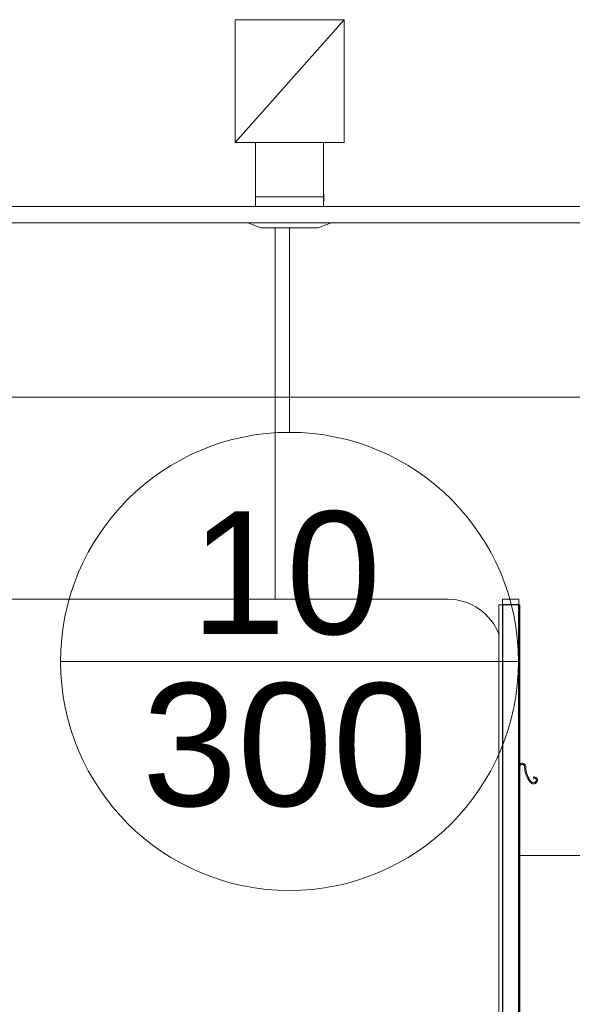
# Model space of a CAD drawing. Header units: metres. Extents: x 3.7 to 90.5, y -1.7 to 14.3.
# Tile 119 of 256: x 45.7 to 46.7, y 0.7 to 2.5. Entities that reach past the tile are written whole.
import ezdxf

# ---------------------------------------------------------------- set-up
doc = ezdxf.new("R2010")
doc.units = ezdxf.units.M
for name, color, linetype, lineweight in [('A-CLNG', 7, 'Continuous', 18), ('A-DOOR', 7, 'Continuous', 18), ('A-DOOR-FRAM', 7, 'Continuous', 18), ('A-WALL', 7, 'Continuous', 18), ('A-WALL-PATT', 7, 'Continuous', 18), ('DUTOS', 7, 'Continuous', 18), ('G-IMPT', 7, 'Continuous', 18), ('M-HVAC-DUCT', 7, 'Continuous', 18), ('M-HVAC-DUCT-ANNO', 7, 'Continuous', 18), ('Q-CASE', 7, 'Continuous', 18)]:
    doc.layers.add(name, color=color, linetype=linetype, lineweight=lineweight)
doc.layers.add('M-HVAC-CDFF-IDEN', color=1, linetype='Continuous', lineweight=9, true_color=0xff0000)
doc.styles.add('Arial_1', font='arial.ttf', dxfattribs={"height": 0.225})

# ---------------------------------------------------------------- blocks, each defined once
blk = doc.blocks.new('Divisória em granito - DIVISORIA EM GRANITO CINZA ANDORINHA - 1_50x0_90-7960155-Corte 2')
at = {"layer": 'Q-CASE'}
for p, q in [((52.3454, 1.47), (51.1854, 1.47)), ((51.1854, -0.18), (51.322, -0.18)), ((51.7528, -0.18), (51.7604, -0.18)), ((51.7604, -0.18), (51.9604, -0.33)), ((51.9604, -0.33), (52.4384, -0.33))]:
    blk.add_line(p, q, dxfattribs=at)
blk.add_arc((52.3454, 1.37), 0.1, 20.3942, 90, dxfattribs=at)
blk = doc.blocks.new('Porta boxe banheiros - wc_ 70-3351510-Corte 2')
at = {"layer": 'A-DOOR', "lineweight": 25}
for p, q in [((52.4754, 1.46), (52.4454, 1.46)), ((52.4454, 1.46), (52.4454, -0.19)), ((52.4754, -0.19), (52.4754, 1.46)), ((52.4454, -0.19), (52.4754, -0.19))]:
    blk.add_line(p, q, dxfattribs=at)
at = {"layer": 'A-DOOR'}
for p, q in [((52.4454, 0.6325), (52.438, 0.6325)), ((52.438, 0.6325), (52.438, 0.5875)), ((52.4804, 0.5725), (52.4804, 0.6475)), ((52.4804, 0.6475), (52.4904, 0.6475)), ((52.4904, 0.6475), (52.4904, 0.5725)), ((52.4904, 0.6275), (52.5054, 0.6275)), ((52.5054, 0.6275), (52.5054, 0.5925)), ((52.438, 0.5875), (52.4454, 0.5875)), ((52.5054, 0.5925), (52.4904, 0.5925)), ((52.4904, 0.5725), (52.4804, 0.5725))]:
    blk.add_line(p, q, dxfattribs=at)
at = {"layer": 'A-DOOR-FRAM'}
for p, q in [((52.4384, 1.46), (52.4384, 0.6325)), ((52.4454, 1.46), (52.4384, 1.46)), ((52.4774, 1.46), (52.4754, 1.46)), ((52.4774, 1.46), (52.4774, -0.34)), ((52.4384, 0.5875), (52.4384, -0.34)), ((52.4454, -0.19), (52.4454, -0.34))]:
    blk.add_line(p, q, dxfattribs=at)
blk = doc.blocks.new('Porta boxe banheiros - wc_ 70-V62-Corte 2')
at = {"layer": 'A-DOOR'}
for centre, radius, start, end in [((52.4817, 1.1631), 0.0063, 0, 133.2156), ((52.4817, 1.1631), 0.0043, 0, 180), ((52.4817, 1.1631), 0.0043, 0, 180), ((52.5306, 1.1631), 0.0446, 180, 220), ((52.5306, 1.1631), 0.0426, 180, 220), ((52.5029, 1.143), 0.000755, 118.1405, 280.3852), ((52.5029, 1.143), 0.000755, 118.1405, 280.3852), ((52.5039, 1.1427), 0.00162, 101.4998, 144.8086), ((52.5039, 1.1427), 0.00162, 101.4998, 144.8086), ((52.5037, 1.1383), 0.00396, 320, 100.3852), ((52.5037, 1.1383), 0.00396, 320, 100.3852), ((52.5037, 1.1383), 0.00596, 320, 92), ((52.5037, 1.1383), 0.00596, 320, 92), ((52.5024, 1.1395), 0.00773, 220, 320), ((52.5024, 1.1395), 0.00573, 220, 320), ((52.5024, 1.1395), 0.00573, 220, 320)]:
    blk.add_arc(centre, radius, start, end, dxfattribs=at)
blk = doc.blocks.new('Porta boxe banheiros - wc_ 70-V63-Corte 2')
at = {"layer": 'A-DOOR'}
for centre, radius, start, end in [((52.4817, 1.1631), 0.0043, 0, 180), ((52.4817, 1.1631), 0.0043, 0, 180), ((52.5029, 1.143), 0.000755, 118.1405, 280.3852), ((52.5029, 1.143), 0.000755, 118.1405, 280.3852), ((52.5039, 1.1427), 0.00162, 101.4998, 144.8086), ((52.5039, 1.1427), 0.00162, 101.4998, 144.8086), ((52.5037, 1.1383), 0.00396, 320, 100.3852), ((52.5037, 1.1383), 0.00396, 320, 100.3852), ((52.5037, 1.1383), 0.00596, 320, 92), ((52.5037, 1.1383), 0.00596, 320, 92), ((52.5024, 1.1395), 0.00573, 220, 320), ((52.5024, 1.1395), 0.00573, 220, 320)]:
    blk.add_arc(centre, radius, start, end, dxfattribs=at)
blk = doc.blocks.new('4 GRE - ESCOLA DE CINEMA E AUDIOVISUAL CINE REX R07_rvt-2-Corte 2')
at = {"layer": 'A-WALL-PATT', "true_color": 0xf5f5f5}
h = blk.add_hatch(dxfattribs=at)
h.set_pattern_fill('FP_27', style=0, pattern_type=2)
h.set_pattern_definition([(0, (51.18, 0.16), (0, 0.84), []), (90, (51.18, 0.16), (-0.84, 5e-17), [])])
h.paths.add_polyline_path([(51.1854, -0.34), (51.3441, -0.34), (51.3449, -0.3197), (51.3491, -0.3047), (51.3528, -0.2976), (51.3535, -0.2915), (51.3515, -0.2856), (51.3454, -0.2766), (51.3384, -0.2627), (51.3343, -0.2477), (51.3336, -0.2302), (51.3354, -0.2145), (51.322, -0.18), (51.1854, -0.18), (51.1854, -0.2831)])
h.paths.add_polyline_path([(51.7279, -0.34), (52.4384, -0.34), (52.4384, -0.33), (51.9279, -0.33), (51.7409, -0.1898), (51.7287, -0.1996), (51.7205, -0.2099), (51.7147, -0.2216), (51.7109, -0.2331), (51.7093, -0.2444), (51.7109, -0.2651), (51.7194, -0.34)])
h.paths.add_polyline_path([(54.3315, -0.34), (54.3315, 0.5132), (54.2055, 0.5132), (54.1997, 0.4921), (54.1879, 0.4719), (54.1879, -0.34), (54.2188, -0.34)])
h.paths.add_polyline_path([(52.4817, 1.1694), (52.4829, 1.1687), (52.4817, 1.1674), (52.4817, 1.1692)])
h.paths.add_polyline_path([(52.4801, 1.1692), (52.4816, 1.1692), (52.4806, 1.1673)])
h.paths.add_polyline_path([(52.4786, 1.1686), (52.4801, 1.1692), (52.4792, 1.1676), (52.4787, 1.1684)])
h.paths.add_polyline_path([(53.2879, -0.34), (53.2879, 1.76), (54.1879, 1.76), (54.1879, 0.7804), (54.1963, 0.7766), (54.1902, 0.7627), (54.1879, 0.7636), (54.1879, 0.7623), (54.1902, 0.7614), (54.1879, 0.7559), (54.1879, 0.7386), (54.2273, 0.722), (54.2404, 0.7135), (54.2551, 0.6975), (54.2636, 0.6838), (54.2698, 0.6659), (54.2719, 0.647), (54.2719, 0.5701), (54.2865, 0.5701), (54.2865, 0.56), (54.3315, 0.56), (54.3315, 0.6923), (54.32, 0.6923), (54.32, 0.9416), (54.3186, 0.9416), (54.3186, 0.9208), (54.2955, 0.9212), (54.2955, 0.9416), (54.2835, 0.9416), (54.2835, 0.8051), (54.2815, 0.8051), (54.2815, 0.9416), (54.2165, 0.9416), (54.2165, 0.9651), (54.2185, 0.9651), (54.2185, 1.1364), (54.2165, 1.1383), (54.2173, 1.2337), (54.2186, 1.2367), (54.2201, 1.241), (54.227, 1.2497), (54.2318, 1.2527), (54.2383, 1.2549), (54.2433, 1.2556), (54.32, 1.2556), (54.32, 2.0244), (54.3315, 2.0244), (54.3315, 2.19), (54.3254, 2.19), (54.3254, 2.16), (52.8577, 2.16), (52.8577, 2.15), (52.6577, 2.15), (52.6577, 2.16), (52.1311, 2.16), (52.1071, 2.151), (52.0021, 2.151), (51.9781, 2.16), (51.1954, 2.16), (51.1954, 2.19), (51.1854, 2.19), (51.1854, 1.47), (52.3454, 1.47), (52.3713, 1.4666), (52.3954, 1.4566), (52.4162, 1.4407), (52.432, 1.42), (52.4384, 1.4046), (52.4384, 1.46), (52.4454, 1.46), (52.4454, 1.47), (52.4754, 1.47), (52.4754, 1.46), (52.4774, 1.46), (52.478, 1.1681), (52.4786, 1.1676), (52.478, 1.1662), (52.4774, 1.1656), (52.4774, 1.1648), (52.4774, -0.34), (52.9648, -0.34)])
h.paths.add_polyline_path([(54.1962, 0.56), (54.2366, 0.56), (54.2366, 0.5701), (54.2512, 0.5701), (54.2512, 0.647), (54.2496, 0.6613), (54.2449, 0.675), (54.2374, 0.6872), (54.2244, 0.6994), (54.2152, 0.7054), (54.1879, 0.7164), (54.1879, 0.56)])
h.paths.add_polyline_path([(52.4904, 0.5725), (52.4804, 0.5725), (52.4804, 0.6475), (52.4904, 0.6475), (52.4904, 0.6275), (52.5054, 0.6275), (52.5054, 0.5925), (52.4904, 0.5925)])
h.paths.add_polyline_path([(52.5034, 1.1318), (52.5017, 1.1321), (52.5031, 1.1338)])
h.paths.add_polyline_path([(52.5052, 1.1323), (52.5057, 1.1348), (52.5083, 1.1345), (52.5057, 1.1325)])
h.paths.add_polyline_path([(52.5034, 1.1318), (52.5045, 1.1341), (52.5052, 1.1323)])
h.paths.add_polyline_path([(52.4965, 1.1345), (52.4905, 1.144), (52.4872, 1.1533), (52.4862, 1.1633), (52.4878, 1.1648), (52.4894, 1.1529), (52.4932, 1.1431), (52.498, 1.1358), (52.4968, 1.1348)])
h.paths.add_polyline_path([(52.4979, 1.1332), (52.4965, 1.1345), (52.4986, 1.1341), (52.498, 1.1334)])
h.paths.add_polyline_path([(52.4996, 1.1323), (52.498, 1.1332), (52.5002, 1.1338)])
h.paths.add_polyline_path([(52.5014, 1.1318), (52.5003, 1.1328), (52.5017, 1.1338)])
h.paths.add_polyline_path([(52.4878, 1.1648), (52.4862, 1.1657), (52.4872, 1.1662)])
h.paths.add_polyline_path([(52.4848, 1.1662), (52.4862, 1.1676), (52.4862, 1.1662), (52.4855, 1.1662)])
h.paths.add_polyline_path([(52.4839, 1.1669), (52.4849, 1.1686), (52.4852, 1.1673), (52.4848, 1.1671)])
h.paths.add_polyline_path([(52.4829, 1.1673), (52.4839, 1.169), (52.4848, 1.1685), (52.4831, 1.1674)])
at = {"layer": 'A-CLNG'}
for p, q in [((54.3254, 2.19), (51.1954, 2.19)), ((51.1954, 2.16), (54.3254, 2.16))]:
    blk.add_line(p, q, dxfattribs=at)
at = {"layer": 'A-WALL'}
for p, q in [((52.4454, 1.47), (52.4454, -0.19)), ((52.4754, 1.47), (52.4454, 1.47)), ((52.4754, -0.19), (52.4754, 1.47))]:
    blk.add_line(p, q, dxfattribs=at)
at = {"layer": 'A-DOOR', "lineweight": 18}
for name in ['Porta boxe banheiros - wc_ 70-3351510-Corte 2', 'Porta boxe banheiros - wc_ 70-V62-Corte 2', 'Porta boxe banheiros - wc_ 70-V63-Corte 2', 'Porta boxe banheiros - wc_ 70-V63-Corte 2']:
    blk.add_blockref(name, (0, 0), dxfattribs=at)
at = {"layer": 'Q-CASE', "lineweight": 18}
blk.add_blockref('Divisória em granito - DIVISORIA EM GRANITO CINZA ANDORINHA - 1_50x0_90-7960155-Corte 2', (0, 0), dxfattribs=at)
blk = doc.blocks.new('GRELHA AR-AG 425x125 - TROX_AR-AG_425x125_dxf_QMODEL_d193aed7_f548_489c_8eea_262bd5727b31-908109-Corte 2')
at = {"layer": 'G-IMPT', "color": 1, "true_color": 0xff0000}
for p, q in [((52.1172, 2.219), (52.1172, 2.191)), ((52.1172, 2.219), (52.1172, 2.191)), ((52.1173, 2.2125), (52.1173, 2.2125)), ((52.1173, 2.2125), (52.1173, 2.2125)), ((52.1173, 2.2125), (52.1173, 2.2123)), ((52.1173, 2.2123), (52.1173, 2.2125)), ((52.1173, 2.2123), (52.1173, 2.2119)), ((52.1173, 2.2119), (52.1173, 2.2123)), ((52.1173, 2.212), (52.1173, 2.2121)), ((52.1173, 2.2121), (52.1173, 2.212)), ((52.1173, 2.212), (52.1173, 2.2116)), ((52.1173, 2.2116), (52.1173, 2.212)), ((52.1173, 2.2119), (52.1173, 2.2114)), ((52.1173, 2.2114), (52.1173, 2.2119)), ((52.1173, 2.2118), (52.1173, 2.209)), ((52.1173, 2.2118), (52.1173, 2.209)), ((52.1173, 2.2118), (52.1173, 2.2118)), ((52.1173, 2.2118), (52.1173, 2.2118)), ((52.1173, 2.2118), (52.1173, 2.2116)), ((52.1173, 2.2116), (52.1173, 2.2118)), ((52.1173, 2.2116), (52.1173, 2.2117)), ((52.1173, 2.2117), (52.1173, 2.2117)), ((52.1173, 2.2117), (52.1173, 2.209)), ((52.1173, 2.2117), (52.1173, 2.1997)), ((52.1173, 2.1997), (52.1173, 2.2117)), ((52.1173, 2.2114), (52.1173, 2.2116)), ((52.1173, 2.2116), (52.1173, 2.2106)), ((52.1173, 2.2116), (52.1173, 2.2106)), ((52.1173, 2.2116), (52.1173, 2.2113)), ((52.1173, 2.2113), (52.1173, 2.2116)), ((52.1173, 2.2116), (52.1173, 2.211)), ((52.1173, 2.211), (52.1173, 2.2116)), ((52.1173, 2.2111), (52.1173, 2.2114)), ((52.1173, 2.2114), (52.1173, 2.2109)), ((52.1173, 2.2109), (52.1173, 2.2114)), ((52.1173, 2.2113), (52.1173, 2.2109)), ((52.1173, 2.2109), (52.1173, 2.2113)), ((52.1173, 2.211), (52.1173, 2.2111)), ((52.1173, 2.211), (52.1173, 2.2111)), ((52.1173, 2.2106), (52.1173, 2.2111)), ((52.1173, 2.2111), (52.1173, 2.2101)), ((52.1173, 2.2108), (52.1173, 2.211)), ((52.1173, 2.211), (52.1173, 2.211)), ((52.1173, 2.211), (52.1173, 2.2102)), ((52.1173, 2.2102), (52.1173, 2.211)), ((52.1173, 2.2109), (52.1173, 2.2105)), ((52.1173, 2.2109), (52.1173, 2.2102)), ((52.1173, 2.2102), (52.1173, 2.2109)), ((52.1173, 2.2105), (52.1173, 2.2109)), ((52.1173, 2.2107), (52.1173, 2.2108)), ((52.1173, 2.2104), (52.1173, 2.2107)), ((52.1173, 2.21), (52.1173, 2.2106)), ((52.1173, 2.2105), (52.1173, 2.2099)), ((52.1173, 2.2099), (52.1173, 2.2105)), ((52.1173, 2.2102), (52.1173, 2.2104)), ((52.1173, 2.2104), (52.1173, 2.2094)), ((52.1173, 2.2104), (52.1173, 2.2094)), ((52.1173, 2.2099), (52.1173, 2.2102)), ((52.1173, 2.2102), (52.1173, 2.2095)), ((52.1173, 2.2095), (52.1173, 2.2102)), ((52.1173, 2.2102), (52.1173, 2.2092)), ((52.1173, 2.2092), (52.1173, 2.2102)), ((52.1173, 2.21), (52.1173, 2.2101)), ((52.1173, 2.21), (52.1173, 2.2101)), ((52.1173, 2.2101), (52.1173, 2.2067)), ((52.1173, 2.2101), (52.1173, 2.2067)), ((52.1173, 2.2099), (52.1173, 2.21)), ((52.1173, 2.2093), (52.1173, 2.21)), ((52.1173, 2.2096), (52.1173, 2.2099)), ((52.1173, 2.2097), (52.1173, 2.2099)), ((52.1173, 2.2099), (52.1173, 2.2094)), ((52.1173, 2.2094), (52.1173, 2.2099)), ((52.1173, 2.2095), (52.1173, 2.2097)), ((52.1173, 2.2094), (52.1173, 2.2096)), ((52.1173, 2.2093), (52.1173, 2.2095)), ((52.1173, 2.2095), (52.1173, 2.2088)), ((52.1173, 2.2088), (52.1173, 2.2095)), ((52.1173, 2.2091), (52.1173, 2.2094)), ((52.1173, 2.2094), (52.1173, 2.2088)), ((52.1173, 2.2088), (52.1173, 2.2094)), ((52.1173, 2.2091), (52.1173, 2.2093)), ((52.1173, 2.2086), (52.1173, 2.2093)), ((52.1173, 2.2093), (52.1173, 2.2083)), ((52.1173, 2.2093), (52.1173, 2.2083)), ((52.1173, 2.2092), (52.1173, 2.2081)), ((52.1173, 2.2081), (52.1173, 2.2092)), ((52.1173, 2.209), (52.1173, 2.2091)), ((52.1173, 2.2088), (52.1173, 2.2091)), ((52.1173, 2.209), (52.1173, 2.2089)), ((52.1173, 2.2089), (52.1173, 2.209)), ((52.1173, 2.209), (52.1173, 2.209)), ((52.1173, 2.209), (52.1173, 2.2057)), ((52.1173, 2.209), (52.1173, 2.2057)), ((52.1173, 2.209), (52.1173, 2.1996)), ((52.1173, 2.209), (52.1173, 2.1996)), ((52.1173, 2.2087), (52.1173, 2.2089)), ((52.1173, 2.2089), (52.1173, 2.2089)), ((52.1173, 2.2089), (52.1173, 2.2089)), ((52.1173, 2.2089), (52.1173, 2.2089)), ((52.1173, 2.2089), (52.1173, 2.2087)), ((52.1173, 2.2087), (52.1173, 2.2089)), ((52.1173, 2.2086), (52.1173, 2.2088)), ((52.1173, 2.2088), (52.1173, 2.2082)), ((52.1173, 2.2088), (52.1173, 2.208)), ((52.1173, 2.2082), (52.1173, 2.2088)), ((52.1173, 2.208), (52.1173, 2.2088)), ((52.1173, 2.2086), (52.1173, 2.2087)), ((52.1173, 2.2087), (52.1173, 2.2084)), ((52.1173, 2.2084), (52.1173, 2.2087)), ((52.1173, 2.2083), (52.1173, 2.2086)), ((52.1173, 2.2078), (52.1173, 2.2086)), ((52.1173, 2.2083), (52.1173, 2.2086)), ((52.1173, 2.2085), (52.1173, 2.2067)), ((52.1173, 2.2084), (52.1173, 2.208)), ((52.1173, 2.208), (52.1173, 2.2084)), ((52.1173, 2.2082), (52.1173, 2.2083)), ((52.1173, 2.2081), (52.1173, 2.2083)), ((52.1173, 2.2082), (52.1173, 2.2067)), ((52.1173, 2.2082), (52.1173, 2.2076)), ((52.1173, 2.2076), (52.1173, 2.2082)), ((52.1173, 2.2078), (52.1173, 2.2081)), ((52.1173, 2.2081), (52.1173, 2.2069)), ((52.1173, 2.2069), (52.1173, 2.2081)), ((52.1173, 2.208), (52.1173, 2.2073)), ((52.1173, 2.2073), (52.1173, 2.208)), ((52.1173, 2.208), (52.1173, 2.2075)), ((52.1173, 2.2075), (52.1173, 2.208)), ((52.1173, 2.2079), (52.1173, 2.2072)), ((52.1173, 2.2079), (52.1173, 2.2072)), ((52.1173, 2.207), (52.1173, 2.2078)), ((52.1173, 2.2075), (52.1173, 2.2078)), ((52.1173, 2.2076), (52.1173, 2.2071)), ((52.1173, 2.2071), (52.1173, 2.2076)), ((52.1173, 2.2072), (52.1173, 2.2075)), ((52.1173, 2.2075), (52.1173, 2.2069)), ((52.1173, 2.2069), (52.1173, 2.2075)), ((52.1173, 2.2073), (52.1173, 2.2067)), ((52.1173, 2.2067), (52.1173, 2.2073)), ((52.1173, 2.2069), (52.1173, 2.2072)), ((52.1173, 2.2067), (52.1173, 2.2071)), ((52.1173, 2.2071), (52.1173, 2.2066)), ((52.1173, 2.2062), (52.1173, 2.207)), ((52.1173, 2.2066), (52.1173, 2.2069)), ((52.1173, 2.2069), (52.1173, 2.2062)), ((52.1173, 2.2069), (52.1173, 2.2056)), ((52.1173, 2.2056), (52.1173, 2.2069)), ((52.1173, 2.2062), (52.1173, 2.2069)), ((52.1173, 2.2067), (52.1173, 2.2062)), ((52.1173, 2.2067), (52.1173, 2.2061)), ((52.1173, 2.2061), (52.1173, 2.2067)), ((52.1173, 2.2064), (52.1173, 2.2066)), ((52.1173, 2.2066), (52.1173, 2.2062)), ((52.1173, 2.2062), (52.1173, 2.2064)), ((52.1173, 2.206), (52.1173, 2.2062)), ((52.1173, 2.2055), (52.1173, 2.2062)), ((52.1173, 2.2062), (52.1173, 2.2059)), ((52.1173, 2.2059), (52.1173, 2.2062)), ((52.1173, 2.2062), (52.1173, 2.2056)), ((52.1173, 2.2056), (52.1173, 2.2062)), ((52.1173, 2.2061), (52.1173, 2.2056)), ((52.1173, 2.2056), (52.1173, 2.2061)), ((52.1173, 2.206), (52.1173, 2.2057)), ((52.1173, 2.2057), (52.1173, 2.2059)), ((52.1173, 2.2059), (52.1173, 2.2059)), ((52.1173, 2.2059), (52.1173, 2.2058)), ((52.1173, 2.2059), (52.1173, 2.1996)), ((52.1173, 2.2059), (52.1173, 2.1996)), ((52.1173, 2.2036), (52.1173, 2.2059)), ((52.1173, 2.2036), (52.1173, 2.2059)), ((52.1173, 2.2036), (52.1173, 2.2059)), ((52.1173, 2.2036), (52.1173, 2.2059)), ((52.1173, 2.2036), (52.1173, 2.2059)), ((52.1173, 2.2059), (52.1173, 2.2047)), ((52.1173, 2.2059), (52.1173, 2.2059)), ((52.1173, 2.2059), (52.1173, 2.2045)), ((52.1173, 2.2059), (52.1173, 2.2045)), ((52.1173, 2.2059), (52.1173, 2.2019)), ((52.1173, 2.2019), (52.1173, 2.2059)), ((52.1173, 2.2019), (52.1173, 2.2059)), ((52.1173, 2.2033), (52.1173, 2.2059)), ((52.1173, 2.2033), (52.1173, 2.2059)), ((52.1173, 2.2047), (52.1173, 2.2059)), ((52.1173, 2.2028), (52.1173, 2.2059)), ((52.1173, 2.2033), (52.1173, 2.2059)), ((52.1173, 2.2059), (52.1173, 2.2058)), ((52.1173, 2.2058), (52.1173, 2.2059)), ((52.1173, 2.2058), (52.1173, 2.2056)), ((52.1173, 2.2058), (52.1173, 2.2057)), ((52.1173, 2.2057), (52.1173, 2.2058)), ((52.1173, 2.2054), (52.1173, 2.2057)), ((52.1173, 2.2045), (52.1173, 2.2057)), ((52.1173, 2.2057), (52.1173, 2.2057)), ((52.1173, 2.2056), (52.1173, 2.2053)), ((52.1173, 2.2056), (52.1173, 2.2053)), ((52.1173, 2.2053), (52.1173, 2.2056)), ((52.1173, 2.2056), (52.1173, 2.2049)), ((52.1173, 2.2056), (52.1173, 2.2043)), ((52.1173, 2.2049), (52.1173, 2.2056)), ((52.1173, 2.2043), (52.1173, 2.2056)), ((52.1173, 2.2048), (52.1173, 2.2055)), ((52.1173, 2.2054), (52.1173, 2.2039)), ((52.1173, 2.2053), (52.1173, 2.2049)), ((52.1173, 2.2053), (52.1173, 2.205)), ((52.1173, 2.205), (52.1173, 2.2053)), ((52.1173, 2.2043), (52.1173, 2.205)), ((52.1173, 2.2043), (52.1173, 2.205)), ((52.1173, 2.205), (52.1173, 2.205)), ((52.1173, 2.205), (52.1173, 2.205)), ((52.1173, 2.2049), (52.1173, 2.2044)), ((52.1173, 2.2049), (52.1173, 2.2043)), ((52.1173, 2.2043), (52.1173, 2.2049)), ((52.1173, 2.2042), (52.1173, 2.2048)), ((52.1173, 2.2034), (52.1173, 2.2047)), ((52.1173, 2.2034), (52.1173, 2.2047)), ((52.1173, 2.2044), (52.1173, 2.2045)), ((52.1173, 2.2045), (52.1173, 2.2045)), ((52.1173, 2.2045), (52.1173, 2.2045)), ((52.1173, 2.2045), (52.1173, 2.2044)), ((52.1173, 2.2045), (52.1173, 2.1996)), ((52.1173, 2.2045), (52.1173, 2.2045)), ((52.1173, 2.2045), (52.1173, 2.1996)), ((52.1173, 2.2045), (52.1173, 2.2045)), ((52.1173, 2.2045), (52.1173, 2.1996)), ((52.1173, 2.2045), (52.1173, 2.1996)), ((52.1173, 2.2045), (52.1173, 2.1996)), ((52.1173, 2.2042), (52.1173, 2.2044)), ((52.1173, 2.2044), (52.1173, 2.2042)), ((52.1173, 2.2044), (52.1173, 2.2039)), ((52.1173, 2.2043), (52.1173, 2.2031)), ((52.1173, 2.2043), (52.1173, 2.2037)), ((52.1173, 2.2037), (52.1173, 2.2043)), ((52.1173, 2.2031), (52.1173, 2.2043)), ((52.1173, 2.2042), (52.1173, 2.2039)), ((52.1173, 2.2042), (52.1173, 2.204)), ((52.1173, 2.2037), (52.1173, 2.2042)), ((52.1173, 2.204), (52.1173, 2.2037)), ((52.1173, 2.2039), (52.1173, 2.2033)), ((52.1173, 2.2037), (52.1173, 2.2034)), ((52.1173, 2.2037), (52.1173, 2.1996)), ((52.1173, 2.203), (52.1173, 2.2037)), ((52.1173, 2.203), (52.1173, 2.2037)), ((52.1173, 2.2037), (52.1173, 2.2032)), ((52.1173, 2.2032), (52.1173, 2.2037)), ((52.1173, 2.2036), (52.1173, 2.1996)), ((52.1173, 2.2036), (52.1173, 2.1996)), ((52.1173, 2.2036), (52.1173, 2.1996)), ((52.1173, 2.2022), (52.1173, 2.2036)), ((52.1173, 2.2022), (52.1173, 2.2036)), ((52.1173, 2.2034), (52.1173, 2.203)), ((52.1173, 2.2034), (52.1173, 2.2021)), ((52.1173, 2.2021), (52.1173, 2.2034)), ((52.1173, 2.2033), (52.1173, 2.2027)), ((52.1173, 2.2023), (52.1173, 2.2033)), ((52.1173, 2.2032), (52.1173, 2.2028)), ((52.1173, 2.2028), (52.1173, 2.2032)), ((52.1173, 2.2031), (52.1173, 2.202)), ((52.1173, 2.202), (52.1173, 2.2031)), ((52.1173, 2.203), (52.1173, 2.2027)), ((52.1173, 2.2028), (52.1173, 2.2018)), ((52.1173, 2.2028), (52.1173, 2.2018)), ((52.1173, 2.2028), (52.1173, 2.1996)), ((52.1173, 2.2028), (52.1173, 2.2025)), ((52.1173, 2.2025), (52.1173, 2.2028)), ((52.1173, 2.2027), (52.1173, 2.202)), ((52.1173, 2.2027), (52.1173, 2.2023)), ((52.1173, 2.2025), (52.1173, 2.2023)), ((52.1173, 2.2023), (52.1173, 2.2025)), ((52.1173, 2.2023), (52.1173, 2.202)), ((52.1173, 2.2023), (52.1173, 2.1996)), ((52.1173, 2.2023), (52.1173, 2.1996)), ((52.1173, 2.2023), (52.1173, 2.1996)), ((52.1173, 2.2023), (52.1173, 2.2022)), ((52.1173, 2.2022), (52.1173, 2.2023)), ((52.1173, 2.2022), (52.1173, 2.1996)), ((52.1173, 2.2022), (52.1173, 2.1996)), ((52.1173, 2.2022), (52.1173, 2.1996)), ((52.1173, 2.2022), (52.1173, 2.1996)), ((52.1173, 2.2009), (52.1173, 2.2021)), ((52.1173, 2.2009), (52.1173, 2.2021)), ((52.1173, 2.202), (52.1173, 2.2015)), ((52.1173, 2.202), (52.1173, 2.2017)), ((52.1173, 2.202), (52.1173, 2.201)), ((52.1173, 2.201), (52.1173, 2.202)), ((52.1173, 2.2019), (52.1173, 2.1996)), ((52.1173, 2.2017), (52.1173, 2.2014)), ((52.1173, 2.2016), (52.1173, 2.2006)), ((52.1173, 2.2016), (52.1173, 2.2006)), ((52.1173, 2.2015), (52.1173, 2.2009)), ((52.1173, 2.2014), (52.1173, 2.2011)), ((52.1173, 2.1999), (52.1173, 2.2014)), ((52.1173, 2.2011), (52.1173, 2.2014)), ((52.1173, 2.2011), (52.1173, 2.201)), ((52.1173, 2.2009), (52.1173, 2.2011)), ((52.1173, 2.201), (52.1173, 2.2009)), ((52.1173, 2.201), (52.1173, 2.2001)), ((52.1173, 2.2001), (52.1173, 2.201)), ((52.1173, 2.2009), (52.1173, 2.2004)), ((52.1173, 2.2009), (52.1173, 2.2008)), ((52.1173, 2.2008), (52.1173, 2.2009)), ((52.1173, 2.2009), (52.1173, 2.1996)), ((52.1173, 2.2009), (52.1173, 2.1996)), ((52.1173, 2.2008), (52.1173, 2.2008)), ((52.1173, 2.2004), (52.1173, 2.2)), ((52.1173, 2.2004), (52.1173, 2.1994)), ((52.1173, 2.2004), (52.1173, 2.1994)), ((52.1173, 2.2001), (52.1173, 2.1995)), ((52.1173, 2.1995), (52.1173, 2.2001)), ((52.1173, 2.2), (52.1173, 2.1997)), ((52.1173, 2.1997), (52.1173, 2.1999)), ((52.1173, 2.1997), (52.1173, 2.1995)), ((52.1173, 2.1995), (52.1173, 2.1997)), ((52.1173, 2.1995), (52.1173, 2.1994)), ((52.1173, 2.1994), (52.1173, 2.1995)), ((52.1173, 2.1995), (52.1173, 2.1992)), ((52.1173, 2.1992), (52.1173, 2.1995)), ((52.1173, 2.1992), (52.1173, 2.199)), ((52.1173, 2.199), (52.1173, 2.1992))]:
    blk.add_line(p, q, dxfattribs=at)
blk = doc.blocks.new('GRELHA AR-AG 425x125 - TROX_AR-AG_425x125_dxf-908108-Corte 2')
blk.add_blockref('GRELHA AR-AG 425x125 - TROX_AR-AG_425x125_dxf_QMODEL_d193aed7_f548_489c_8eea_262bd5727b31-908109-Corte 2', (0, 0))
blk = doc.blocks.new('GRELHA AR-AG 425x125 - GRELHA AR-AG 425x125-908172-Corte 2')
blk.add_blockref('GRELHA AR-AG 425x125 - TROX_AR-AG_425x125_dxf-908108-Corte 2', (0, 0))
blk = doc.blocks.new('GRELHA AR-AG 425x125 - TROX_AR-AG_425x125_dxf_QMODEL_d193aed7_f548_489c_8eea_262bd5727b31-V103-Corte 2')
at = {"layer": 'G-IMPT', "color": 1, "true_color": 0xff0000}
for p, q in [((51.9921, 2.19), (51.9921, 2.2073)), ((52.1171, 2.19), (52.1171, 2.2073)), ((52.1172, 2.219), (52.1172, 2.191)), ((52.1172, 2.219), (52.1172, 2.191)), ((52.1173, 2.2125), (52.1173, 2.2125)), ((52.1173, 2.2125), (52.1173, 2.2125)), ((52.1173, 2.2125), (52.1173, 2.2123)), ((52.1173, 2.2123), (52.1173, 2.2125)), ((52.1173, 2.2123), (52.1173, 2.2119)), ((52.1173, 2.2119), (52.1173, 2.2123)), ((52.1173, 2.212), (52.1173, 2.2121)), ((52.1173, 2.2121), (52.1173, 2.212)), ((52.1173, 2.212), (52.1173, 2.2116)), ((52.1173, 2.2116), (52.1173, 2.212)), ((52.1173, 2.2119), (52.1173, 2.2114)), ((52.1173, 2.2114), (52.1173, 2.2119)), ((52.1173, 2.2118), (52.1173, 2.209)), ((52.1173, 2.2118), (52.1173, 2.209)), ((52.1173, 2.2118), (52.1173, 2.2118)), ((52.1173, 2.2118), (52.1173, 2.2118)), ((52.1173, 2.2118), (52.1173, 2.2116)), ((52.1173, 2.2116), (52.1173, 2.2118)), ((52.1173, 2.2116), (52.1173, 2.2117)), ((52.1173, 2.2117), (52.1173, 2.2117)), ((52.1173, 2.2117), (52.1173, 2.209)), ((52.1173, 2.2117), (52.1173, 2.1997)), ((52.1173, 2.1997), (52.1173, 2.2117)), ((52.1173, 2.2114), (52.1173, 2.2116)), ((52.1173, 2.2116), (52.1173, 2.2106)), ((52.1173, 2.2116), (52.1173, 2.2106)), ((52.1173, 2.2116), (52.1173, 2.2113)), ((52.1173, 2.2113), (52.1173, 2.2116)), ((52.1173, 2.2116), (52.1173, 2.211)), ((52.1173, 2.211), (52.1173, 2.2116)), ((52.1173, 2.2111), (52.1173, 2.2114)), ((52.1173, 2.2114), (52.1173, 2.2109)), ((52.1173, 2.2109), (52.1173, 2.2114)), ((52.1173, 2.2113), (52.1173, 2.2109)), ((52.1173, 2.2109), (52.1173, 2.2113)), ((52.1173, 2.211), (52.1173, 2.2111)), ((52.1173, 2.211), (52.1173, 2.2111)), ((52.1173, 2.2106), (52.1173, 2.2111)), ((52.1173, 2.2111), (52.1173, 2.2101)), ((52.1173, 2.2108), (52.1173, 2.211)), ((52.1173, 2.211), (52.1173, 2.211)), ((52.1173, 2.211), (52.1173, 2.2102)), ((52.1173, 2.2102), (52.1173, 2.211)), ((52.1173, 2.2109), (52.1173, 2.2105)), ((52.1173, 2.2109), (52.1173, 2.2102)), ((52.1173, 2.2102), (52.1173, 2.2109)), ((52.1173, 2.2105), (52.1173, 2.2109)), ((52.1173, 2.2107), (52.1173, 2.2108)), ((52.1173, 2.2104), (52.1173, 2.2107)), ((52.1173, 2.21), (52.1173, 2.2106)), ((52.1173, 2.2105), (52.1173, 2.2099)), ((52.1173, 2.2099), (52.1173, 2.2105)), ((52.1173, 2.2102), (52.1173, 2.2104)), ((52.1173, 2.2104), (52.1173, 2.2094)), ((52.1173, 2.2104), (52.1173, 2.2094)), ((52.1173, 2.2099), (52.1173, 2.2102)), ((52.1173, 2.2102), (52.1173, 2.2095)), ((52.1173, 2.2095), (52.1173, 2.2102)), ((52.1173, 2.2102), (52.1173, 2.2092)), ((52.1173, 2.2092), (52.1173, 2.2102)), ((52.1173, 2.21), (52.1173, 2.2101)), ((52.1173, 2.21), (52.1173, 2.2101)), ((52.1173, 2.2101), (52.1173, 2.2067)), ((52.1173, 2.2101), (52.1173, 2.2067)), ((52.1173, 2.2099), (52.1173, 2.21)), ((52.1173, 2.2093), (52.1173, 2.21)), ((52.1173, 2.2096), (52.1173, 2.2099)), ((52.1173, 2.2097), (52.1173, 2.2099)), ((52.1173, 2.2099), (52.1173, 2.2094)), ((52.1173, 2.2094), (52.1173, 2.2099)), ((52.1173, 2.2095), (52.1173, 2.2097)), ((52.1173, 2.2094), (52.1173, 2.2096)), ((52.1173, 2.2093), (52.1173, 2.2095)), ((52.1173, 2.2095), (52.1173, 2.2088)), ((52.1173, 2.2088), (52.1173, 2.2095)), ((52.1173, 2.2091), (52.1173, 2.2094)), ((52.1173, 2.2094), (52.1173, 2.2088)), ((52.1173, 2.2088), (52.1173, 2.2094)), ((52.1173, 2.2091), (52.1173, 2.2093)), ((52.1173, 2.2086), (52.1173, 2.2093)), ((52.1173, 2.2093), (52.1173, 2.2083)), ((52.1173, 2.2093), (52.1173, 2.2083)), ((52.1173, 2.2092), (52.1173, 2.2081)), ((52.1173, 2.2081), (52.1173, 2.2092)), ((52.1173, 2.209), (52.1173, 2.2091)), ((52.1173, 2.2088), (52.1173, 2.2091)), ((52.1173, 2.209), (52.1173, 2.2089)), ((52.1173, 2.2089), (52.1173, 2.209)), ((52.1173, 2.209), (52.1173, 2.209)), ((52.1173, 2.209), (52.1173, 2.2057)), ((52.1173, 2.209), (52.1173, 2.2057)), ((52.1173, 2.209), (52.1173, 2.1996)), ((52.1173, 2.209), (52.1173, 2.1996)), ((52.1173, 2.2087), (52.1173, 2.2089)), ((52.1173, 2.2089), (52.1173, 2.2089)), ((52.1173, 2.2089), (52.1173, 2.2089)), ((52.1173, 2.2089), (52.1173, 2.2089)), ((52.1173, 2.2089), (52.1173, 2.2087)), ((52.1173, 2.2087), (52.1173, 2.2089)), ((52.1173, 2.2086), (52.1173, 2.2088)), ((52.1173, 2.2088), (52.1173, 2.2082)), ((52.1173, 2.2088), (52.1173, 2.208)), ((52.1173, 2.2082), (52.1173, 2.2088)), ((52.1173, 2.208), (52.1173, 2.2088)), ((52.1173, 2.2086), (52.1173, 2.2087)), ((52.1173, 2.2087), (52.1173, 2.2084)), ((52.1173, 2.2084), (52.1173, 2.2087)), ((52.1173, 2.2083), (52.1173, 2.2086)), ((52.1173, 2.2078), (52.1173, 2.2086)), ((52.1173, 2.2083), (52.1173, 2.2086)), ((52.1173, 2.2085), (52.1173, 2.2067)), ((52.1173, 2.2084), (52.1173, 2.208)), ((52.1173, 2.208), (52.1173, 2.2084)), ((52.1173, 2.2082), (52.1173, 2.2083)), ((52.1173, 2.2081), (52.1173, 2.2083)), ((52.1173, 2.2082), (52.1173, 2.2067)), ((52.1173, 2.2082), (52.1173, 2.2076)), ((52.1173, 2.2076), (52.1173, 2.2082)), ((52.1173, 2.2078), (52.1173, 2.2081)), ((52.1173, 2.2081), (52.1173, 2.2069)), ((52.1173, 2.2069), (52.1173, 2.2081)), ((52.1173, 2.208), (52.1173, 2.2073)), ((52.1173, 2.2073), (52.1173, 2.208)), ((52.1173, 2.208), (52.1173, 2.2075)), ((52.1173, 2.2075), (52.1173, 2.208)), ((52.1173, 2.2079), (52.1173, 2.2072)), ((52.1173, 2.2079), (52.1173, 2.2072)), ((52.1173, 2.207), (52.1173, 2.2078)), ((52.1173, 2.2075), (52.1173, 2.2078)), ((52.1173, 2.2076), (52.1173, 2.2071)), ((52.1173, 2.2071), (52.1173, 2.2076)), ((52.1173, 2.2072), (52.1173, 2.2075)), ((52.1173, 2.2075), (52.1173, 2.2069)), ((52.1173, 2.2069), (52.1173, 2.2075)), ((52.1173, 2.2073), (52.1173, 2.2067)), ((52.1173, 2.2067), (52.1173, 2.2073)), ((52.1173, 2.2069), (52.1173, 2.2072)), ((52.1173, 2.2067), (52.1173, 2.2071)), ((52.1173, 2.2071), (52.1173, 2.2066)), ((52.1173, 2.2062), (52.1173, 2.207)), ((52.1173, 2.2066), (52.1173, 2.2069)), ((52.1173, 2.2069), (52.1173, 2.2062)), ((52.1173, 2.2069), (52.1173, 2.2056)), ((52.1173, 2.2056), (52.1173, 2.2069)), ((52.1173, 2.2062), (52.1173, 2.2069)), ((52.1173, 2.2067), (52.1173, 2.2062)), ((52.1173, 2.2067), (52.1173, 2.2061)), ((52.1173, 2.2061), (52.1173, 2.2067)), ((52.1173, 2.2064), (52.1173, 2.2066)), ((52.1173, 2.2066), (52.1173, 2.2062)), ((52.1173, 2.2062), (52.1173, 2.2064)), ((52.1173, 2.206), (52.1173, 2.2062)), ((52.1173, 2.2055), (52.1173, 2.2062)), ((52.1173, 2.2062), (52.1173, 2.2059)), ((52.1173, 2.2059), (52.1173, 2.2062)), ((52.1173, 2.2062), (52.1173, 2.2056)), ((52.1173, 2.2056), (52.1173, 2.2062)), ((52.1173, 2.2061), (52.1173, 2.2056)), ((52.1173, 2.2056), (52.1173, 2.2061)), ((52.1173, 2.206), (52.1173, 2.2057)), ((52.1173, 2.2057), (52.1173, 2.2059)), ((52.1173, 2.2059), (52.1173, 2.2059)), ((52.1173, 2.2059), (52.1173, 2.2058)), ((52.1173, 2.2059), (52.1173, 2.1996)), ((52.1173, 2.2059), (52.1173, 2.1996)), ((52.1173, 2.2036), (52.1173, 2.2059)), ((52.1173, 2.2036), (52.1173, 2.2059)), ((52.1173, 2.2036), (52.1173, 2.2059)), ((52.1173, 2.2036), (52.1173, 2.2059)), ((52.1173, 2.2036), (52.1173, 2.2059)), ((52.1173, 2.2059), (52.1173, 2.2047)), ((52.1173, 2.2059), (52.1173, 2.2059)), ((52.1173, 2.2059), (52.1173, 2.2045)), ((52.1173, 2.2059), (52.1173, 2.2045)), ((52.1173, 2.2059), (52.1173, 2.2019)), ((52.1173, 2.2019), (52.1173, 2.2059)), ((52.1173, 2.2019), (52.1173, 2.2059)), ((52.1173, 2.2033), (52.1173, 2.2059)), ((52.1173, 2.2033), (52.1173, 2.2059)), ((52.1173, 2.2047), (52.1173, 2.2059)), ((52.1173, 2.2028), (52.1173, 2.2059)), ((52.1173, 2.2033), (52.1173, 2.2059)), ((52.1173, 2.2059), (52.1173, 2.2058)), ((52.1173, 2.2058), (52.1173, 2.2059)), ((52.1173, 2.2058), (52.1173, 2.2056)), ((52.1173, 2.2058), (52.1173, 2.2057)), ((52.1173, 2.2057), (52.1173, 2.2058)), ((52.1173, 2.2054), (52.1173, 2.2057)), ((52.1173, 2.2045), (52.1173, 2.2057)), ((52.1173, 2.2057), (52.1173, 2.2057)), ((52.1173, 2.2056), (52.1173, 2.2053)), ((52.1173, 2.2056), (52.1173, 2.2053)), ((52.1173, 2.2053), (52.1173, 2.2056)), ((52.1173, 2.2056), (52.1173, 2.2049)), ((52.1173, 2.2056), (52.1173, 2.2043)), ((52.1173, 2.2049), (52.1173, 2.2056)), ((52.1173, 2.2043), (52.1173, 2.2056)), ((52.1173, 2.2048), (52.1173, 2.2055)), ((52.1173, 2.2054), (52.1173, 2.2039)), ((52.1173, 2.2053), (52.1173, 2.2049)), ((52.1173, 2.2053), (52.1173, 2.205)), ((52.1173, 2.205), (52.1173, 2.2053)), ((52.1173, 2.2043), (52.1173, 2.205)), ((52.1173, 2.2043), (52.1173, 2.205)), ((52.1173, 2.205), (52.1173, 2.205)), ((52.1173, 2.205), (52.1173, 2.205)), ((52.1173, 2.2049), (52.1173, 2.2044)), ((52.1173, 2.2049), (52.1173, 2.2043)), ((52.1173, 2.2043), (52.1173, 2.2049)), ((52.1173, 2.2042), (52.1173, 2.2048)), ((52.1173, 2.2034), (52.1173, 2.2047)), ((52.1173, 2.2034), (52.1173, 2.2047)), ((52.1173, 2.2044), (52.1173, 2.2045)), ((52.1173, 2.2045), (52.1173, 2.2045)), ((52.1173, 2.2045), (52.1173, 2.2045)), ((52.1173, 2.2045), (52.1173, 2.2044)), ((52.1173, 2.2045), (52.1173, 2.1996)), ((52.1173, 2.2045), (52.1173, 2.2045)), ((52.1173, 2.2045), (52.1173, 2.1996)), ((52.1173, 2.2045), (52.1173, 2.2045)), ((52.1173, 2.2045), (52.1173, 2.1996)), ((52.1173, 2.2045), (52.1173, 2.1996)), ((52.1173, 2.2045), (52.1173, 2.1996)), ((52.1173, 2.2042), (52.1173, 2.2044)), ((52.1173, 2.2044), (52.1173, 2.2042)), ((52.1173, 2.2044), (52.1173, 2.2039)), ((52.1173, 2.2043), (52.1173, 2.2031)), ((52.1173, 2.2043), (52.1173, 2.2037)), ((52.1173, 2.2037), (52.1173, 2.2043)), ((52.1173, 2.2031), (52.1173, 2.2043)), ((52.1173, 2.2042), (52.1173, 2.2039)), ((52.1173, 2.2042), (52.1173, 2.204)), ((52.1173, 2.2037), (52.1173, 2.2042)), ((52.1173, 2.204), (52.1173, 2.2037)), ((52.1173, 2.2039), (52.1173, 2.2033)), ((52.1173, 2.2037), (52.1173, 2.2034)), ((52.1173, 2.2037), (52.1173, 2.1996)), ((52.1173, 2.203), (52.1173, 2.2037)), ((52.1173, 2.203), (52.1173, 2.2037)), ((52.1173, 2.2037), (52.1173, 2.2032)), ((52.1173, 2.2032), (52.1173, 2.2037)), ((52.1173, 2.2036), (52.1173, 2.1996)), ((52.1173, 2.2036), (52.1173, 2.1996)), ((52.1173, 2.2036), (52.1173, 2.1996)), ((52.1173, 2.2022), (52.1173, 2.2036)), ((52.1173, 2.2022), (52.1173, 2.2036)), ((52.1173, 2.2034), (52.1173, 2.203)), ((52.1173, 2.2034), (52.1173, 2.2021)), ((52.1173, 2.2021), (52.1173, 2.2034)), ((52.1173, 2.2033), (52.1173, 2.2027)), ((52.1173, 2.2023), (52.1173, 2.2033)), ((52.1173, 2.2032), (52.1173, 2.2028)), ((52.1173, 2.2028), (52.1173, 2.2032)), ((52.1173, 2.2031), (52.1173, 2.202)), ((52.1173, 2.202), (52.1173, 2.2031)), ((52.1173, 2.203), (52.1173, 2.2027)), ((52.1173, 2.2028), (52.1173, 2.2018)), ((52.1173, 2.2028), (52.1173, 2.2018)), ((52.1173, 2.2028), (52.1173, 2.1996)), ((52.1173, 2.2028), (52.1173, 2.2025)), ((52.1173, 2.2025), (52.1173, 2.2028)), ((52.1173, 2.2027), (52.1173, 2.202)), ((52.1173, 2.2027), (52.1173, 2.2023)), ((52.1173, 2.2025), (52.1173, 2.2023)), ((52.1173, 2.2023), (52.1173, 2.2025)), ((52.1173, 2.2023), (52.1173, 2.202)), ((52.1173, 2.2023), (52.1173, 2.1996)), ((52.1173, 2.2023), (52.1173, 2.1996)), ((52.1173, 2.2023), (52.1173, 2.1996)), ((52.1173, 2.2023), (52.1173, 2.2022)), ((52.1173, 2.2022), (52.1173, 2.2023)), ((52.1173, 2.2022), (52.1173, 2.1996)), ((52.1173, 2.2022), (52.1173, 2.1996)), ((52.1173, 2.2022), (52.1173, 2.1996)), ((52.1173, 2.2022), (52.1173, 2.1996)), ((52.1173, 2.2009), (52.1173, 2.2021)), ((52.1173, 2.2009), (52.1173, 2.2021)), ((52.1173, 2.202), (52.1173, 2.2015)), ((52.1173, 2.202), (52.1173, 2.2017)), ((52.1173, 2.202), (52.1173, 2.201)), ((52.1173, 2.201), (52.1173, 2.202)), ((52.1173, 2.2019), (52.1173, 2.1996)), ((52.1173, 2.2017), (52.1173, 2.2014)), ((52.1173, 2.2016), (52.1173, 2.2006)), ((52.1173, 2.2016), (52.1173, 2.2006)), ((52.1173, 2.2015), (52.1173, 2.2009)), ((52.1173, 2.2014), (52.1173, 2.2011)), ((52.1173, 2.1999), (52.1173, 2.2014)), ((52.1173, 2.2011), (52.1173, 2.2014)), ((52.1173, 2.2011), (52.1173, 2.201)), ((52.1173, 2.2009), (52.1173, 2.2011)), ((52.1173, 2.201), (52.1173, 2.2009)), ((52.1173, 2.201), (52.1173, 2.2001)), ((52.1173, 2.2001), (52.1173, 2.201)), ((52.1173, 2.2009), (52.1173, 2.2004)), ((52.1173, 2.2009), (52.1173, 2.2008)), ((52.1173, 2.2008), (52.1173, 2.2009)), ((52.1173, 2.2009), (52.1173, 2.1996)), ((52.1173, 2.2009), (52.1173, 2.1996)), ((52.1173, 2.2008), (52.1173, 2.2008)), ((52.1173, 2.2004), (52.1173, 2.2)), ((52.1173, 2.2004), (52.1173, 2.1994)), ((52.1173, 2.2004), (52.1173, 2.1994)), ((52.1173, 2.2001), (52.1173, 2.1995)), ((52.1173, 2.1995), (52.1173, 2.2001)), ((52.1173, 2.2), (52.1173, 2.1997)), ((52.1173, 2.1997), (52.1173, 2.1999)), ((52.1173, 2.1997), (52.1173, 2.1995)), ((52.1173, 2.1995), (52.1173, 2.1997)), ((52.1173, 2.1995), (52.1173, 2.1994)), ((52.1173, 2.1994), (52.1173, 2.1995)), ((52.1173, 2.1995), (52.1173, 2.1992)), ((52.1173, 2.1992), (52.1173, 2.1995)), ((52.1173, 2.1992), (52.1173, 2.199)), ((52.1173, 2.199), (52.1173, 2.1992)), ((52.0021, 2.151), (51.9781, 2.16)), ((52.1071, 2.151), (52.0021, 2.151)), ((52.1071, 2.151), (52.1311, 2.16))]:
    blk.add_line(p, q, dxfattribs=at)
blk = doc.blocks.new('GRELHA AR-AG 425x125 - TROX_AR-AG_425x125_dxf-V104-Corte 2')
blk.add_blockref('GRELHA AR-AG 425x125 - TROX_AR-AG_425x125_dxf_QMODEL_d193aed7_f548_489c_8eea_262bd5727b31-V103-Corte 2', (0, 0))
blk = doc.blocks.new('GRELHA AR-AG 425x125 - GRELHA AR-AG 425x125-V105-Corte 2')
blk.add_blockref('GRELHA AR-AG 425x125 - TROX_AR-AG_425x125_dxf-V104-Corte 2', (0, 0))
blk = doc.blocks.new('M_Rectangular Tap - Beveled - Standard-1127063-Corte 2')
at = {"layer": 'M-HVAC-DUCT', "color": 6, "true_color": 0xff00ff}
for p, q in [((51.9921, 2.2075), (51.9921, 2.3075)), ((52.1171, 2.2075), (52.1171, 2.3075)), ((52.1171, 2.2075), (51.9921, 2.2075))]:
    blk.add_line(p, q, dxfattribs=at)
blk = doc.blocks.new('M_Identificador de terminal de ar_BTS - Em caixas-852561-Corte 2')
at = {"layer": 'M-HVAC-CDFF-IDEN'}
blk.add_line((55.1513, 7.534), (55.9913, 7.534), dxfattribs=at)
blk.add_circle((55.5713, 7.534), 0.42, dxfattribs=at)

msp = doc.modelspace()

# ---------------------------------------------------------------- linework, layer by layer
at = {"layer": 'DUTOS', "color": 6, "true_color": 0xff00ff}
for p, q in [((46.1041, 2.2075), (46.2291, 2.2075)), ((46.1041, 2.2075), (46.1041, 2.19)), ((46.2291, 2.2075), (46.2291, 2.19))]:
    msp.add_line(p, q, dxfattribs=at)
at = {"layer": 'M-HVAC-CDFF-IDEN'}
msp.add_line((46.1666, 2.151), (46.1666, 1.776), dxfattribs=at)
at = {"layer": 'M-HVAC-DUCT-ANNO', "color": 6, "true_color": 0xff00ff}
for p, q in [((46.0666, 2.3075), (46.0666, 2.5325)), ((46.0666, 2.5325), (46.2666, 2.5325)), ((46.2666, 2.5325), (46.0666, 2.3075)), ((46.2666, 2.5325), (46.2666, 2.3075)), ((46.2666, 2.3075), (46.0666, 2.3075))]:
    msp.add_line(p, q, dxfattribs=at)

# ---------------------------------------------------------------- block references
at = {"lineweight": 5}
msp.add_blockref('4 GRE - ESCOLA DE CINEMA E AUDIOVISUAL CINE REX R07_rvt-2-Corte 2', (-5.888, 0), dxfattribs=at)
at = {"layer": 'G-IMPT', "color": 1, "true_color": 0xff0000}
for name in ['GRELHA AR-AG 425x125 - GRELHA AR-AG 425x125-V105-Corte 2', 'GRELHA AR-AG 425x125 - GRELHA AR-AG 425x125-908172-Corte 2']:
    msp.add_blockref(name, (-5.888, 0), dxfattribs=at)
at = {"layer": 'M-HVAC-CDFF-IDEN'}
msp.add_blockref('M_Identificador de terminal de ar_BTS - Em caixas-852561-Corte 2', (-9.4047, -6.178), dxfattribs=at)
at = {"layer": 'M-HVAC-DUCT', "color": 6, "true_color": 0xff00ff}
msp.add_blockref('M_Rectangular Tap - Beveled - Standard-1127063-Corte 2', (-5.888, 0), dxfattribs=at)

# ---------------------------------------------------------------- texts
at = {"layer": 'M-HVAC-CDFF-IDEN', "color": 7, "char_height": 0.225, "attachment_point": 1, "style": 'Arial_1'}
for s, insert, width in [('10', (45.9852, 1.6311), 0.432911), ('300', (45.896, 1.3161), 0.649367)]:
    msp.add_mtext(s, dxfattribs=dict(at, insert=insert, width=width))

doc.saveas('drawing.dxf')
